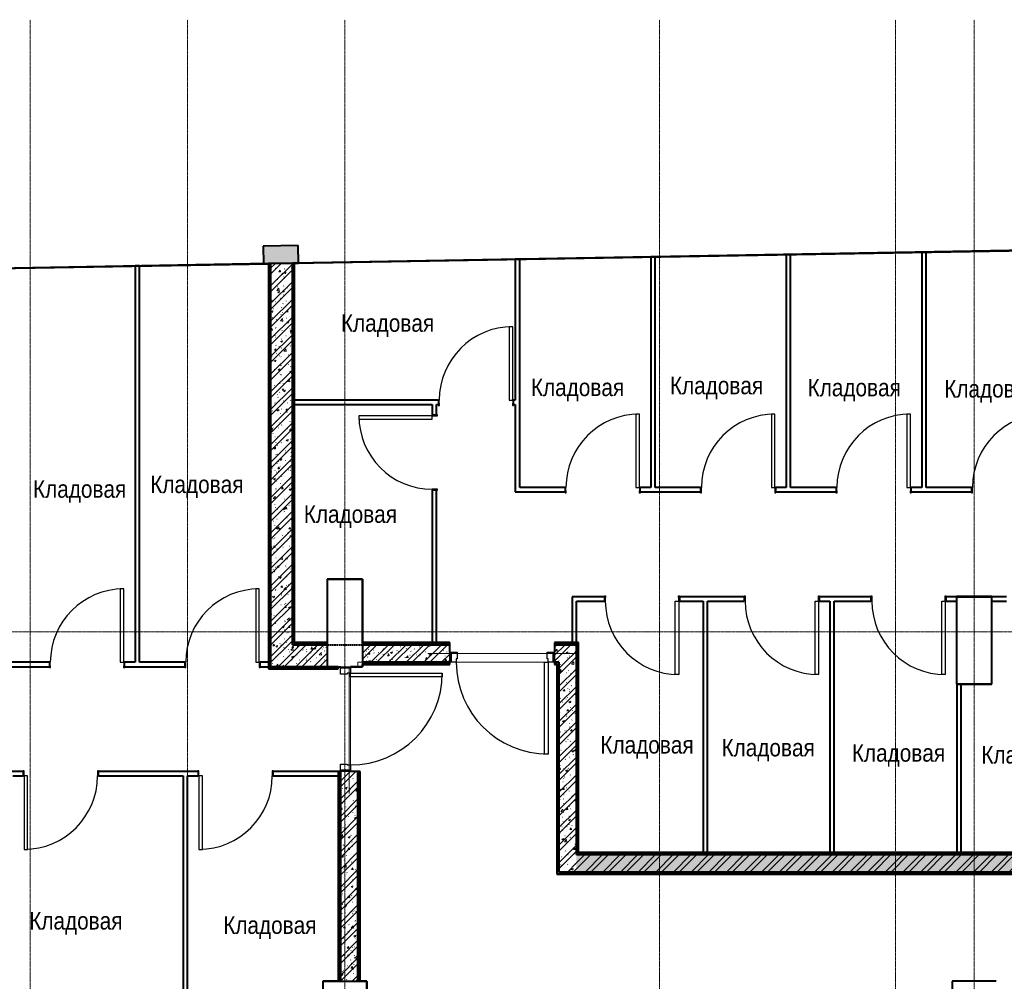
# Model space of a CAD drawing. Header units: millimetres. Extents: x 5617 to 91811, y 7718 to 89253.
# Tile 61 of 66: x 64343 to 75608, y 78250 to 89253. Entities that reach past the tile are written whole.
import ezdxf

# ---------------------------------------------------------------- set-up
doc = ezdxf.new("R2010")
doc.units = ezdxf.units.MM
for name, pattern in [('ADSK_Линия сетки', [25, 20, -2.5, 0, -2.5]), ('Линия сетки', [25, 20, -2.5, 0, -2.5]), ('Штрих_3_1_5_', [4.5, 3, -1.5]), ('Штриховая_ш3 п1_5', [4.5, 3, -1.5])]:
    doc.linetypes.add(name, pattern=pattern)
doc.layers.add('_Разделитель помещений_', color=4, linetype='Штриховая_ш3 п1_5', lineweight=40, true_color=0x00ffff)
for name, color, linetype, lineweight in [('Двери', 7, 'Continuous', 18), ('Каркас несущий', 7, 'Continuous', 18), ('Каркас_Импост', 7, 'Continuous', 30), ('Марки помещений', 7, 'Continuous', 20), ('Монтажный зазор', 7, 'Continuous', 30), ('Оси', 7, 'Continuous', 9), ('Панель', 7, 'Continuous', 30), ('Перекрытия', 7, 'Continuous', 18), ('Стены разрез', 7, 'Continuous', 40), ('Стены штриховка', 7, 'Continuous', 40)]:
    doc.layers.add(name, color=color, linetype=linetype, lineweight=lineweight)
doc.styles.add('Arial_3', font='arial.ttf', dxfattribs={"width": 0.85, "height": 200})
pattern_1 = [(50, (0, 0), (218.62117, -19.1268), [22.86, -251.46]), (355, (0, 0), (-42.29187, 229.2684), [18.288, -201.168]), (100.451, (18.22, -1.6), (176.33107, 210.13963), [19.428, -213.708]), (46.184, (0, 60.96), (325.29495, -50.45164), [34.29, -377.19]), (96.636, (27.1, 56.76), (284.883, 296.9127), [29.142, -320.562]), (351.184, (0, 60.96), (284.8858, 296.9107), [27.432, -301.752]), (21, (30.48, 45.72), (181.93753, -122.71832), [22.86, -251.46]), (326, (30.48, 45.72), (74.16223, 221.0262), [18.288, -201.168]), (71.451, (45.64, 35.5), (256.10035, 98.30526), [19.428, -213.708]), (37.5, (0, 0), (3.70639, 101.465895), [3.353, -195.377, 3.353, -200.863, -201.93]), (37.5, (0, 0), (3.70639, 101.465895), [-402.946, 3.353, -198.577]), (7.5, (0, 0), (80.18358, 120.21653), [3.353, -113.081, 3.353, -190.805, -76.962]), (7.5, (0, 0), (80.18358, 120.21653), [-310.591, 3.353, -73.609]), (327.5, (-67.97, 0), (162.708646, -6.87497), [3.353, -72.847, 3.353, -234.391, -315.468]), (327.5, (-67.97, 0), (162.708646, -6.87497), [-313.944, 3.353, -312.115]), (317.5, (-98.45, 0), (177.75468, 30.51183), [3.353, -95.707, 3.353, -154.534, -224.028]), (317.5, (-98.45, 0), (177.75468, 30.51183), [-256.946, 3.353, -220.675])]
pattern_2 = [(45, (0, 0), (-101.02788, 101.02788), []), (45, (67.35, 0), (-101.02788, 101.02788), [])]
pattern_3 = [(0, (0, 0), (406.4, 101.6), [33.528, -271.272, 33.528, -271.272, -1625.6]), (0, (0, 0), (406.4, 101.6), [-609.6, 33.528, -576.072, 33.528, -271.272, -711.2]), (0, (0, 0), (406.4, 101.6), [-1524, 33.528, -169.672, 33.528, -474.472]), (120, (152.4, 50.8), (-291.18818, 301.15272), [33.528, -271.272, 33.528, -271.272, -1625.6]), (120, (152.4, 50.8), (-291.18818, 301.15272), [-609.6, 33.528, -576.072, 33.528, -271.272, -711.2]), (120, (152.4, 50.8), (-291.18818, 301.15272), [-1524, 33.528, -169.672, 33.528, -474.472]), (240, (203.2, 254), (-115.21182, -402.75272), [33.528, -271.272, 33.528, -271.272, -1625.6]), (240, (203.2, 254), (-115.21182, -402.75272), [-609.6, 33.528, -576.072, 33.528, -271.272, -711.2]), (240, (203.2, 254), (-115.21182, -402.75272), [-1524, 33.528, -169.672, 33.528, -474.472])]

# ---------------------------------------------------------------- blocks, each defined once
blk = doc.blocks.new('101_Дверь_Однопольная - _ПЧ_800х2000_Кладовая_Л-4171007-МКСС_LB02_-11_400__Кабельные конструкции_Лотки_1')
at = {"layer": 'Каркас_Импост', "color": 254, "true_color": 0xcccccc}
for p, q in [((-420, 25), (-430, 25)), ((-430, 25), (-430, -35)), ((-420, -15), (-420, 25)), ((430, 25), (420, 25)), ((420, 25), (420, -15)), ((430, -35), (430, 25)), ((-430, -35), (-419, -35)), ((-419, -15), (-420, -15)), ((-419, -35), (-419, -15)), ((420, -15), (419, -15)), ((419, -15), (419, -35)), ((419, -35), (430, -35))]:
    blk.add_line(p, q, dxfattribs=at)
at = {"layer": 'Монтажный зазор', "color": 254, "true_color": 0xcccccc}
for p, q in [((-430, 25), (-431, 25)), ((-431, 25), (-431, -35)), ((-430, -35), (-430, 25)), ((431, 25), (430, 25)), ((430, 25), (430, -35)), ((431, -35), (431, 25)), ((-431, -35), (-430, -35)), ((430, -35), (431, -35))]:
    blk.add_line(p, q, dxfattribs=at)
at = {"layer": 'Панель', "color": 254, "true_color": 0xcccccc}
for p, q in [((420, 865), (380, 865)), ((380, 865), (380, 25)), ((420, 25), (420, 865)), ((380, 25), (420, 25))]:
    blk.add_line(p, q, dxfattribs=at)
blk.add_arc((420, 25), 840, 90, 180, dxfattribs=at)
blk = doc.blocks.new('101_Дверь_Однопольная - _ПЧ_800х2000_Кладовая_Пр-4171002-МКСС_LB02_-11_400__Кабельные конструкции_Лотки_1')
at = {"layer": 'Каркас_Импост', "color": 254, "true_color": 0xcccccc}
for p, q in [((-430, 25), (-420, 25)), ((-430, -35), (-430, 25)), ((-420, 25), (-420, -15)), ((420, 25), (430, 25)), ((420, -15), (420, 25)), ((430, 25), (430, -35)), ((-419, -35), (-430, -35)), ((-420, -15), (-419, -15)), ((-419, -15), (-419, -35)), ((419, -15), (420, -15)), ((419, -35), (419, -15)), ((430, -35), (419, -35))]:
    blk.add_line(p, q, dxfattribs=at)
at = {"layer": 'Монтажный зазор', "color": 254, "true_color": 0xcccccc}
for p, q in [((-431, 25), (-430, 25)), ((-431, -35), (-431, 25)), ((-430, 25), (-430, -35)), ((430, -35), (430, 25)), ((430, 25), (431, 25)), ((431, 25), (431, -35)), ((-430, -35), (-431, -35)), ((431, -35), (430, -35))]:
    blk.add_line(p, q, dxfattribs=at)
at = {"layer": 'Панель', "color": 254, "true_color": 0xcccccc}
for p, q in [((-420, 865), (-380, 865)), ((-420, 25), (-420, 865)), ((-380, 865), (-380, 25)), ((-380, 25), (-420, 25))]:
    blk.add_line(p, q, dxfattribs=at)
blk.add_arc((-420, 25), 840, 0, 90, dxfattribs=at)
blk = doc.blocks.new('101_Дверь_Однопольная - _ПЧ_Мет_1000х2000_Блок кладовых_EI60_Пр-4427903-МКСС_LB02_-11_400__Кабельные конструкции_Лотки_1')
at = {"layer": 'Каркас_Импост', "color": 254, "true_color": 0xcccccc}
for p, q in [((-585, 100), (-525, 100)), ((-585, -15), (-585, 100)), ((-525, 100), (-525, 60)), ((-525, 60), (-515, 60)), ((-515, 60), (-515, -15)), ((515, 60), (525, 60)), ((515, -15), (515, 60)), ((525, 100), (585, 100)), ((525, 60), (525, 100)), ((585, 100), (585, -15)), ((-515, -15), (-585, -15)), ((585, -15), (515, -15))]:
    blk.add_line(p, q, dxfattribs=at)
at = {"layer": 'Монтажный зазор', "color": 254, "true_color": 0xcccccc}
for p, q in [((-600, 100), (-585, 100)), ((-600, -15), (-600, 100)), ((-585, 100), (-585, -15)), ((585, -15), (585, 100)), ((585, 100), (600, 100)), ((600, 100), (600, -15)), ((-585, -15), (-600, -15)), ((600, -15), (585, -15))]:
    blk.add_line(p, q, dxfattribs=at)
at = {"layer": 'Панель', "color": 254, "true_color": 0xcccccc}
for p, q in [((-525, 1150), (-485, 1150)), ((-525, 100), (-525, 1150)), ((-485, 1150), (-485, 100)), ((-485, 100), (-525, 100))]:
    blk.add_line(p, q, dxfattribs=at)
blk.add_arc((-525, 100), 1050, 0, 90, dxfattribs=at)
blk = doc.blocks.new('101_Дверь_Однопольная - _ПЧ_Мет_1000х2000_Блок кладовых_EI60_Пр-4555291-МКСС_LB02_-11_400__Кабельные конструкции_Лотки_1')
at = {"layer": 'Каркас_Импост', "color": 254, "true_color": 0xcccccc}
for p, q in [((-585, 15), (-525, 15)), ((-585, -100), (-585, 15)), ((-525, 15), (-525, -25)), ((525, 15), (585, 15)), ((525, -25), (525, 15)), ((585, 15), (585, -100)), ((-515, -100), (-585, -100)), ((-525, -25), (-515, -25)), ((-515, -25), (-515, -100)), ((515, -25), (525, -25)), ((515, -100), (515, -25)), ((585, -100), (515, -100))]:
    blk.add_line(p, q, dxfattribs=at)
at = {"layer": 'Монтажный зазор', "color": 254, "true_color": 0xcccccc}
for p, q in [((-600, 15), (-585, 15)), ((-600, -100), (-600, 15)), ((-585, 15), (-585, -100)), ((585, -100), (585, 15)), ((585, 15), (600, 15)), ((600, 15), (600, -100)), ((-585, -100), (-600, -100)), ((600, -100), (585, -100))]:
    blk.add_line(p, q, dxfattribs=at)
at = {"layer": 'Панель', "color": 254, "true_color": 0xcccccc}
for p, q in [((-525, 1065), (-485, 1065)), ((-525, 15), (-525, 1065)), ((-485, 1065), (-485, 15)), ((-485, 15), (-525, 15))]:
    blk.add_line(p, q, dxfattribs=at)
blk.add_arc((-525, 15), 1050, 0, 90, dxfattribs=at)
blk = doc.blocks.new('ПР - _ПЧ_1200_200_Оп250-0_Шаг300_Арм16_Арм10-V3-МКСС_LB02_-11_400__Кабельные конструкции_Лотки_1')
at = {"layer": 'Каркас несущий', "color": 254, "true_color": 0xffcccc}
for p, q in [((-600, 0), (850, 0)), ((-525, 0), (525, 0)), ((600, 0), (850, 0))]:
    blk.add_line(p, q, dxfattribs=at)
blk = doc.blocks.new('ПР - _ПЧ_1200_200_Оп250-250_Шаг300_Арм16_Арм10-V2-МКСС_LB02_-11_400__Кабельные конструкции_Лотки_1')
at = {"layer": 'Каркас несущий', "color": 254, "true_color": 0xffcccc}
for p, q in [((-850, 0), (850, 0)), ((-850, 0), (-600, 0)), ((-515, 0), (515, 0)), ((600, 0), (850, 0))]:
    blk.add_line(p, q, dxfattribs=at)
blk = doc.blocks.new('135_SLK_GD_AR_rvt-1-МКСС_LB02_-11_400__Кабельные конструкции_Лотки_1')
at = {"layer": 'Стены разрез', "lineweight": 18, "true_color": 0xe0e0e0}
blk.add_hatch(color=254, dxfattribs=at).paths.add_polyline_path([(35020, 86461), (35420, 86468), (35417, 86668), (35017, 86661)])
at = {"layer": 'Стены разрез', "lineweight": 9, "true_color": 0xcccccc}
h = blk.add_hatch(dxfattribs=at)
h.set_pattern_fill('FP_5', color=254, style=0, pattern_type=2)
h.set_pattern_definition(pattern_3)
h.paths.add_polyline_path([(35080, 81850), (35100, 81850), (35100, 86463), (35080, 86462), (35080, 82853)])
h = blk.add_hatch(dxfattribs=at)
h.set_pattern_fill('FP_1', color=254, style=0, pattern_type=2)
h.set_pattern_definition(pattern_1)
h.paths.add_polyline_path([(35100, 82100), (35350, 82100), (35350, 86467), (35100, 86463), (35100, 82853)])
h = blk.add_hatch(dxfattribs=at)
h.set_pattern_fill('FP_2', color=254, style=0, pattern_type=2)
h.set_pattern_definition(pattern_2)
h.paths.add_polyline_path([(35100, 82100), (35350, 82100), (35350, 86467), (35100, 86463), (35100, 82853)])
h = blk.add_hatch(dxfattribs=at)
h.set_pattern_fill('FP_5', color=254, style=0, pattern_type=2)
h.set_pattern_definition(pattern_3)
h.paths.add_polyline_path([(35350, 82100), (35370, 82100), (35370, 86467), (35350, 86467), (35350, 82853)])
h = blk.add_hatch(dxfattribs=at)
h.set_pattern_fill('FP_1', color=254, style=0, pattern_type=2)
h.set_pattern_definition(pattern_1)
h.paths.add_polyline_path([(35100, 81850), (35750, 81850), (35750, 82100), (35100, 82100), (35100, 81900)])
h = blk.add_hatch(dxfattribs=at)
h.set_pattern_fill('FP_2', color=254, style=0, pattern_type=2)
h.set_pattern_definition(pattern_2)
h.paths.add_polyline_path([(35100, 81850), (35750, 81850), (35750, 82100), (35100, 82100), (35100, 81900)])
h = blk.add_hatch(dxfattribs=at)
h.set_pattern_fill('FP_5', color=254, style=0, pattern_type=2)
h.set_pattern_definition(pattern_3)
h.paths.add_polyline_path([(35370, 82100), (35750, 82100), (35750, 82120), (35370, 82120)])
h = blk.add_hatch(dxfattribs=at)
h.set_pattern_fill('FP_5', color=254, style=0, pattern_type=2)
h.set_pattern_definition(pattern_3)
h.paths.add_polyline_path([(36152, 82100), (37150, 82100), (37150, 82120), (36150, 82120), (36150, 82113), (36152, 82113)])
h.paths.add_polyline_path([(38350, 82100), (38620, 82100), (38620, 82120), (38350, 82120)])
h = blk.add_hatch(dxfattribs=at)
h.set_pattern_fill('FP_1', color=254, style=0, pattern_type=2)
h.set_pattern_definition(pattern_1)
h.paths.add_polyline_path([(36150, 81900), (37150, 81900), (37150, 82100), (36150, 82100)])
h.paths.add_polyline_path([(38350, 81900), (38600, 81900), (38600, 82100), (38350, 82100), (38350, 82015)])
h = blk.add_hatch(dxfattribs=at)
h.set_pattern_fill('FP_2', color=254, style=0, pattern_type=2)
h.set_pattern_definition(pattern_2)
h.paths.add_polyline_path([(36150, 81900), (37150, 81900), (37150, 82100), (36150, 82100)])
h.paths.add_polyline_path([(38350, 81900), (38600, 81900), (38600, 82100), (38350, 82100), (38350, 82015)])
h = blk.add_hatch(dxfattribs=at)
h.set_pattern_fill('FP_5', color=254, style=0, pattern_type=2)
h.set_pattern_definition(pattern_3)
h.paths.add_polyline_path([(38620, 79700), (38620, 82100), (38600, 82100), (38600, 79700)])
h = blk.add_hatch(dxfattribs=at)
h.set_pattern_fill('FP_5', color=254, style=0, pattern_type=2)
h.set_pattern_definition(pattern_3)
h.paths.add_polyline_path([(35080, 81830), (35875, 81830), (35875, 81850), (35080, 81850)])
h = blk.add_hatch(dxfattribs=at)
h.set_pattern_fill('FP_5', color=254, style=0, pattern_type=2)
h.set_pattern_definition(pattern_3)
h.paths.add_polyline_path([(38380, 81880), (38380, 81900), (38350, 81900), (38350, 81880), (38375, 81880)])
h.paths.add_polyline_path([(36555, 81880), (37150, 81880), (37150, 81900), (36150, 81900), (36150, 81880)])
h = blk.add_hatch(dxfattribs=at)
h.set_pattern_fill('FP_5', color=254, style=0, pattern_type=2)
h.set_pattern_definition(pattern_3)
h.paths.add_polyline_path([(38380, 79500), (38400, 79500), (38400, 81900), (38380, 81900), (38380, 80048)])
h = blk.add_hatch(dxfattribs=at)
h.set_pattern_fill('FP_1', color=254, style=0, pattern_type=2)
h.set_pattern_definition(pattern_1)
h.paths.add_polyline_path([(38600, 79500), (38600, 81900), (38400, 81900), (38400, 79500), (38516, 79500)])
h = blk.add_hatch(dxfattribs=at)
h.set_pattern_fill('FP_2', color=254, style=0, pattern_type=2)
h.set_pattern_definition(pattern_2)
h.paths.add_polyline_path([(38600, 79500), (38600, 81900), (38400, 81900), (38400, 79500), (38516, 79500)])
h = blk.add_hatch(dxfattribs=at)
h.set_pattern_fill('FP_5', color=254, style=0, pattern_type=2)
h.set_pattern_definition(pattern_3)
h.paths.add_polyline_path([(35900, 78250), (35900, 80650), (35880, 80650), (35880, 78250)])
h = blk.add_hatch(dxfattribs=at)
h.set_pattern_fill('FP_1', color=254, style=0, pattern_type=2)
h.set_pattern_definition(pattern_1)
h.paths.add_polyline_path([(35900, 78250), (36100, 78250), (36100, 80650), (35900, 80650), (35900, 78252)])
h = blk.add_hatch(dxfattribs=at)
h.set_pattern_fill('FP_2', color=254, style=0, pattern_type=2)
h.set_pattern_definition(pattern_2)
h.paths.add_polyline_path([(35900, 78250), (36100, 78250), (36100, 80650), (35900, 80650), (35900, 78252)])
h = blk.add_hatch(dxfattribs=at)
h.set_pattern_fill('FP_5', color=254, style=0, pattern_type=2)
h.set_pattern_definition(pattern_3)
h.paths.add_polyline_path([(36100, 78250), (36120, 78250), (36120, 80650), (36100, 80650), (36100, 80048)])
h = blk.add_hatch(dxfattribs=at)
h.set_pattern_fill('FP_1', color=254, style=0, pattern_type=2)
h.set_pattern_definition(pattern_1)
h.paths.add_polyline_path([(38600, 79500), (52020, 79500), (52020, 79700), (38600, 79700)])
h.paths.add_polyline_path([(53320, 79500), (53320, 79700), (53120, 79700), (53120, 79500), (53219, 79500)])
h = blk.add_hatch(dxfattribs=at)
h.set_pattern_fill('FP_2', color=254, style=0, pattern_type=2)
h.set_pattern_definition(pattern_2)
h.paths.add_polyline_path([(38600, 79500), (52020, 79500), (52020, 79700), (38600, 79700)])
h.paths.add_polyline_path([(53320, 79500), (53320, 79700), (53120, 79700), (53120, 79500), (53219, 79500)])
h = blk.add_hatch(dxfattribs=at)
h.set_pattern_fill('FP_5', color=254, style=0, pattern_type=2)
h.set_pattern_definition(pattern_3)
h.paths.add_polyline_path([(52000, 79700), (52020, 79700), (52020, 79720), (38620, 79720), (38620, 79700), (51950, 79700)])
h = blk.add_hatch(dxfattribs=at)
h.set_pattern_fill('FP_5', color=254, style=0, pattern_type=2)
h.set_pattern_definition(pattern_3)
h.paths.add_polyline_path([(53219, 79480), (53340, 79480), (53340, 79500), (53120, 79500), (53120, 79480)])
h.paths.add_polyline_path([(52020, 79480), (52020, 79500), (38380, 79500), (38380, 79480), (51258, 79480)])
at = {"layer": '_Разделитель помещений_', "color": 7, "linetype": 'Штрих_3_1_5_', "true_color": 0xccffff}
for p, q in [((35750, 82125), (35750, 82350)), ((36150, 82120), (36150, 82350)), ((35750, 82100), (36150, 82100)), ((36150, 82100), (36150, 82113)), ((35875, 81850), (35900, 81850))]:
    blk.add_line(p, q, dxfattribs=at)
at = {"layer": 'Перекрытия', "color": 254, "true_color": 0xcccccc}
for p, q in [((35750, 82125), (35750, 82850)), ((35750, 82850), (36150, 82850)), ((36150, 82850), (36150, 82120)), ((42950, 82650), (43350, 82650)), ((42950, 81650), (42950, 82600)), ((43350, 82600), (43350, 81650)), ((36150, 82113), (36150, 82100)), ((35900, 81850), (35875, 81850)), ((36100, 81850), (36015, 81850)), ((36150, 81900), (36100, 81900)), ((36100, 81900), (36100, 81850)), ((38235, 81900), (37225, 81900)), ((37225, 81900), (38235, 81900)), ((36015, 81735), (36015, 80725)), ((36015, 80725), (36015, 81735)), ((43350, 81650), (43000, 81650)), ((35700, 77450), (35700, 78250)), ((35700, 78250), (35880, 78250)), ((36125, 78250), (36200, 78250)), ((36200, 78250), (36200, 77535))]:
    blk.add_line(p, q, dxfattribs=at)
at = {"layer": 'Стены разрез', "color": 254, "true_color": 0xcccccc}
for p, q in [((53120, 86777), (35370, 86467)), ((35375, 86465), (53118, 86775)), ((35417, 86668), (35017, 86661)), ((35017, 86661), (35020, 86461)), ((35420, 86468), (35417, 86668)), ((39500, 86539), (39450, 86539)), ((39450, 86539), (39450, 83900)), ((39500, 83900), (39500, 86539)), ((41050, 86566), (41000, 86566)), ((41000, 86566), (41000, 83900)), ((41050, 83900), (41050, 86566)), ((42600, 86593), (42550, 86593)), ((42550, 86593), (42550, 83900)), ((42600, 83900), (42600, 86593)), ((35075, 86462), (23225, 86255)), ((23225, 86253), (35075, 86460)), ((33600, 86436), (33550, 86436)), ((33550, 86436), (33550, 81900)), ((33600, 81900), (33600, 86436)), ((35020, 86461), (35100, 86463)), ((35100, 86463), (35075, 86462)), ((35075, 86460), (35075, 81850)), ((35100, 86463), (35100, 82100)), ((35100, 81850), (35100, 86463)), ((35350, 86467), (35420, 86468)), ((35350, 86465), (35350, 86467)), ((35370, 86467), (35350, 86467)), ((35350, 86467), (35350, 86465)), ((35375, 82125), (35375, 86465)), ((37950, 86512), (37900, 86512)), ((37900, 86512), (37900, 84900)), ((37950, 83900), (37950, 86512)), ((37019, 84900), (35350, 84900)), ((35350, 84850), (36950, 84850)), ((36950, 84850), (36950, 84731)), ((37000, 84731), (37000, 84850)), ((37000, 84850), (37019, 84850)), ((37900, 84900), (37881, 84900)), ((37881, 84850), (37900, 84850)), ((37900, 84850), (37900, 83900)), ((36950, 83869), (36950, 82100)), ((37000, 82100), (37000, 83869)), ((37900, 83900), (37900, 83850)), ((37900, 83850), (38469, 83850)), ((38469, 83900), (37950, 83900)), ((39450, 83900), (39331, 83900)), ((39331, 83850), (40019, 83850)), ((40019, 83900), (39500, 83900)), ((41000, 83900), (40881, 83900)), ((40881, 83850), (41569, 83850)), ((41569, 83900), (41050, 83900)), ((42550, 83900), (42431, 83900)), ((42431, 83850), (43119, 83850)), ((43119, 83900), (42600, 83900)), ((35750, 82852), (35748, 82852)), ((35748, 82852), (35748, 82125)), ((36152, 82852), (35750, 82852)), ((35750, 82125), (35750, 82850)), ((35750, 82850), (36150, 82850)), ((36150, 82850), (36150, 82120)), ((36152, 82850), (36152, 82852)), ((36152, 82125), (36152, 82850)), ((38600, 82650), (38550, 82650)), ((38550, 82650), (38550, 82100)), ((38919, 82650), (38600, 82650)), ((38600, 82600), (38919, 82600)), ((38600, 82100), (38600, 82600)), ((40519, 82650), (39781, 82650)), ((39781, 82600), (40050, 82600)), ((40050, 82600), (40050, 79700)), ((40100, 79700), (40100, 82600)), ((40100, 82600), (40519, 82600)), ((41969, 82650), (41381, 82650)), ((41381, 82600), (41500, 82600)), ((41500, 82600), (41500, 79700)), ((41550, 79700), (41550, 82600)), ((41550, 82600), (41969, 82600)), ((42950, 82650), (42831, 82650)), ((42831, 82600), (42950, 82600)), ((42950, 82652), (42948, 82652)), ((42948, 82652), (42948, 81648)), ((43352, 82652), (42950, 82652)), ((42950, 82600), (42950, 82650)), ((42950, 81650), (42950, 82650)), ((42950, 82650), (43350, 82650)), ((43519, 82650), (43350, 82650)), ((43350, 82650), (43350, 82600)), ((43350, 82650), (43350, 81650)), ((43350, 82600), (43519, 82600)), ((43352, 82650), (43352, 82652)), ((43352, 81648), (43352, 82650)), ((35100, 82100), (35100, 81900)), ((35375, 82100), (35350, 82100)), ((35350, 82100), (35370, 82100)), ((35748, 82125), (35375, 82125)), ((35750, 82100), (35750, 82125)), ((35750, 81850), (35750, 82100)), ((36150, 82120), (36150, 82113)), ((36150, 82113), (36152, 82113)), ((36152, 82100), (36150, 82100)), ((36150, 82100), (36150, 81900)), ((37150, 82125), (36152, 82125)), ((36152, 82113), (36152, 82100)), ((37150, 82100), (37150, 82125)), ((37150, 82015), (37150, 82100)), ((38625, 82125), (38350, 82125)), ((38350, 82125), (38350, 82100)), ((38350, 82100), (38350, 82015)), ((38600, 81900), (38600, 82100)), ((38600, 82100), (38600, 81900)), ((38625, 82120), (38625, 82125)), ((38625, 82100), (38625, 82120)), ((38625, 79725), (38625, 82100)), ((31881, 81850), (32569, 81850)), ((32569, 81900), (32050, 81900)), ((33550, 81900), (33431, 81900)), ((33431, 81850), (34119, 81850)), ((34119, 81900), (33600, 81900)), ((35100, 81900), (34981, 81900)), ((34981, 81850), (35100, 81850)), ((35075, 81850), (35075, 81830)), ((35075, 81830), (35075, 81825)), ((35075, 81825), (35875, 81825)), ((35100, 81850), (35750, 81850)), ((35875, 81850), (35100, 81850)), ((35875, 81825), (35875, 81850)), ((36150, 81850), (36015, 81850)), ((36015, 81848), (36150, 81848)), ((36150, 81900), (36150, 81875)), ((36150, 81875), (37150, 81875)), ((36150, 81875), (36150, 81850)), ((36152, 81875), (36150, 81875)), ((36150, 81848), (36152, 81848)), ((36152, 81848), (36152, 81875)), ((37150, 81875), (37150, 81900)), ((38350, 81900), (38350, 81875)), ((38350, 81875), (38375, 81875)), ((38375, 81900), (38400, 81900)), ((38375, 81875), (38375, 79500)), ((38400, 81900), (38380, 81900)), ((38400, 81900), (38400, 79500)), ((38400, 79500), (38400, 81900)), ((42948, 81648), (42950, 81648)), ((43000, 81650), (42950, 81650)), ((42950, 81650), (42950, 79700)), ((43350, 81650), (42950, 81650)), ((42950, 81648), (43350, 81648)), ((43000, 79700), (43000, 81650)), ((43350, 81648), (43352, 81648)), ((32269, 80650), (31481, 80650)), ((32150, 80600), (32269, 80600)), ((34269, 80650), (33131, 80650)), ((33131, 80600), (34100, 80600)), ((34100, 80600), (34100, 77450)), ((34150, 77450), (34150, 80600)), ((34150, 80600), (34269, 80600)), ((35900, 80650), (35131, 80650)), ((35131, 80600), (35900, 80600)), ((35900, 80650), (35875, 80650)), ((35875, 80650), (35875, 78252)), ((36100, 80650), (36015, 80650)), ((36125, 80650), (36100, 80650)), ((36125, 78250), (36125, 80650)), ((38625, 79700), (38600, 79700)), ((38600, 79700), (38620, 79700)), ((52020, 79725), (38625, 79725)), ((38375, 79500), (38375, 79480)), ((38375, 79480), (38375, 79475)), ((38375, 79475), (52020, 79475)), ((38400, 79500), (38600, 79500)), ((38600, 79500), (38400, 79500)), ((35700, 78252), (35698, 78252)), ((35698, 78252), (35698, 76900)), ((35875, 78252), (35700, 78252)), ((35700, 76900), (35700, 78250)), ((35700, 78250), (35880, 78250)), ((35880, 78250), (35900, 78250)), ((35900, 78252), (35900, 78250)), ((35900, 78250), (35900, 78252)), ((35900, 78250), (36100, 78250)), ((36100, 78250), (36125, 78250)), ((36202, 78252), (36125, 78252)), ((36125, 78252), (36125, 78250)), ((36125, 78250), (36200, 78250)), ((36200, 78250), (36200, 77175)), ((36202, 78250), (36202, 78252)), ((36202, 77175), (36202, 78250)), ((42900, 78252), (42898, 78252)), ((42898, 78252), (42898, 77202)), ((43402, 78252), (42900, 78252)), ((43402, 78250), (43402, 78252))]:
    blk.add_line(p, q, dxfattribs=at)
at = {"layer": 'Стены штриховка', "color": 254, "true_color": 0xcccccc}
for p, q in [((35080, 86462), (35080, 81850)), ((35350, 86467), (35100, 86463)), ((35100, 86463), (35350, 86467)), ((35350, 84900), (35350, 86465)), ((35350, 86465), (35350, 82100)), ((35370, 86465), (35370, 86467)), ((35370, 82120), (35370, 86465)), ((35350, 84900), (35350, 84850)), ((35350, 84850), (35350, 84900)), ((35350, 82100), (35350, 84850)), ((35375, 82120), (35370, 82120)), ((35370, 82100), (35375, 82100)), ((35750, 82120), (35375, 82120)), ((35750, 82100), (35375, 82100)), ((35375, 82100), (35750, 82100)), ((36152, 82120), (36150, 82120)), ((37150, 82120), (36152, 82120)), ((36950, 82100), (36152, 82100)), ((36152, 82100), (36950, 82100)), ((37000, 82100), (36950, 82100)), ((36950, 82100), (37000, 82100)), ((36950, 82100), (37000, 82100)), ((37150, 82100), (37000, 82100)), ((37000, 82100), (37150, 82100)), ((38620, 82120), (38350, 82120)), ((38550, 82100), (38350, 82100)), ((38350, 82100), (38550, 82100)), ((38600, 82100), (38550, 82100)), ((38550, 82100), (38600, 82100)), ((38550, 82100), (38600, 82100)), ((38620, 82120), (38620, 82100)), ((38620, 79720), (38620, 82100)), ((35080, 81830), (35080, 81850)), ((35080, 81830), (35875, 81830)), ((35100, 81900), (35100, 81850)), ((35100, 81850), (35100, 81900)), ((36150, 81900), (37150, 81900)), ((37150, 81900), (36150, 81900)), ((36150, 81880), (37150, 81880)), ((38350, 81900), (38375, 81900)), ((38375, 81900), (38350, 81900)), ((38350, 81880), (38375, 81880)), ((38380, 81900), (38375, 81900)), ((38375, 81880), (38380, 81880)), ((38380, 81880), (38380, 79500)), ((38600, 79700), (38600, 81900)), ((38600, 81900), (38600, 79700)), ((35880, 80650), (35880, 78252)), ((35900, 80650), (35900, 80600)), ((35900, 80600), (35900, 80650)), ((35900, 80600), (35900, 80650)), ((35900, 80600), (35900, 78252)), ((35900, 78252), (35900, 80600)), ((36100, 78250), (36100, 80650)), ((36100, 80650), (36100, 78250)), ((36120, 78250), (36120, 80650)), ((38625, 79720), (38620, 79720)), ((38620, 79700), (38625, 79700)), ((52020, 79720), (38625, 79720)), ((40050, 79700), (38625, 79700)), ((38625, 79700), (40050, 79700)), ((40100, 79700), (40050, 79700)), ((40050, 79700), (40100, 79700)), ((40050, 79700), (40100, 79700)), ((41500, 79700), (40100, 79700)), ((40100, 79700), (41500, 79700)), ((41550, 79700), (41500, 79700)), ((41500, 79700), (41550, 79700)), ((41500, 79700), (41550, 79700)), ((42950, 79700), (41550, 79700)), ((41550, 79700), (42950, 79700)), ((43000, 79700), (42950, 79700)), ((42950, 79700), (43000, 79700)), ((42950, 79700), (43000, 79700)), ((44500, 79700), (43000, 79700)), ((43000, 79700), (44500, 79700)), ((38380, 79480), (38380, 79500)), ((38380, 79480), (52020, 79480)), ((38600, 79500), (52020, 79500)), ((52020, 79500), (38600, 79500)), ((35880, 78252), (35880, 78250))]:
    blk.add_line(p, q, dxfattribs=at)
at = {"layer": 'Двери', "color": 254, "lineweight": 18, "true_color": 0xcccccc}
for p in [(37450, 84875), (38900, 83875), (40450, 83875), (42000, 83875), (43550, 83875), (33000, 81875), (34550, 81875)]:
    blk.add_blockref('101_Дверь_Однопольная - _ПЧ_800х2000_Кладовая_Л-4171007-МКСС_LB02_-11_400__Кабельные конструкции_Лотки_1', p, dxfattribs=at)
for name, p, rotation in [('101_Дверь_Однопольная - _ПЧ_800х2000_Кладовая_Л-4171007-МКСС_LB02_-11_400__Кабельные конструкции_Лотки_1', (36975, 84300), 89.9999999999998), ('101_Дверь_Однопольная - _ПЧ_800х2000_Кладовая_Пр-4171002-МКСС_LB02_-11_400__Кабельные конструкции_Лотки_1', (39350, 82625), 180), ('101_Дверь_Однопольная - _ПЧ_800х2000_Кладовая_Пр-4171002-МКСС_LB02_-11_400__Кабельные конструкции_Лотки_1', (40950, 82625), 180), ('101_Дверь_Однопольная - _ПЧ_800х2000_Кладовая_Пр-4171002-МКСС_LB02_-11_400__Кабельные конструкции_Лотки_1', (42400, 82625), 180), ('101_Дверь_Однопольная - _ПЧ_Мет_1000х2000_Блок кладовых_EI60_Пр-4427903-МКСС_LB02_-11_400__Кабельные конструкции_Лотки_1', (37750, 82000), 180), ('101_Дверь_Однопольная - _ПЧ_Мет_1000х2000_Блок кладовых_EI60_Пр-4555291-МКСС_LB02_-11_400__Кабельные конструкции_Лотки_1', (36000, 81250), 269.9999999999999), ('101_Дверь_Однопольная - _ПЧ_800х2000_Кладовая_Л-4171007-МКСС_LB02_-11_400__Кабельные конструкции_Лотки_1', (32700, 80625), 180), ('101_Дверь_Однопольная - _ПЧ_800х2000_Кладовая_Л-4171007-МКСС_LB02_-11_400__Кабельные конструкции_Лотки_1', (34700, 80625), 180)]:
    blk.add_blockref(name, p, dxfattribs=dict(at, rotation=rotation))
at = {"layer": 'Каркас несущий', "color": 254, "lineweight": 18, "true_color": 0xcccccc}
for name, p, rotation in [('ПР - _ПЧ_1200_200_Оп250-250_Шаг300_Арм16_Арм10-V2-МКСС_LB02_-11_400__Кабельные конструкции_Лотки_1', (37750, 82000), 180), ('ПР - _ПЧ_1200_200_Оп250-0_Шаг300_Арм16_Арм10-V3-МКСС_LB02_-11_400__Кабельные конструкции_Лотки_1', (36000, 81250), 269.9999999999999)]:
    blk.add_blockref(name, p, dxfattribs=dict(at, rotation=rotation))

msp = doc.modelspace()

# ---------------------------------------------------------------- linework, layer by layer
at = {"layer": 'Оси', "linetype": 'Линия сетки'}
for p, q in [((64463.4, 46634.3), (64463.4, 89251.9)), ((66263.4, 46634.3), (66263.4, 89252)), ((68063.4, 46634.3), (68063.4, 89252.1)), ((71663.4, 46634.3), (71663.4, 89252.3)), ((74363.4, 46634.3), (74363.4, 89252.5)), ((75263.4, 46634.3), (75263.4, 89252.5))]:
    msp.add_line(p, q, dxfattribs=at)
at = {"layer": 'Оси', "linetype": 'ADSK_Линия сетки'}
msp.add_line((91811.2, 82250), (28430.3, 82250), dxfattribs=at)

# ---------------------------------------------------------------- block references
at = {"lineweight": 5}
msp.add_blockref('135_SLK_GD_AR_rvt-1-МКСС_LB02_-11_400__Кабельные конструкции_Лотки_1', (32113.4, 0), dxfattribs=at)

# ---------------------------------------------------------------- texts
at = {"layer": 'Марки помещений', "lineweight": 9, "char_height": 200, "width": 1315.168, "attachment_point": 1, "style": 'Arial_3'}
for insert in [(68018.6, 85881.7), (71783, 85166.6), (70192.4, 85145.7), (73358.3, 85143.2), (74921.5, 85129.7), (64495.6, 83982.7), (65836.8, 84036.2), (67593.6, 83695.3), (70987.2, 81056.1), (72373.4, 81023.5), (73864.6, 80963), (75345.6, 80941.9), (64452.6, 79042.6), (66672.1, 78992.7)]:
    msp.add_mtext('Кладовая', dxfattribs=dict(at, insert=insert))

doc.saveas('drawing.dxf')
